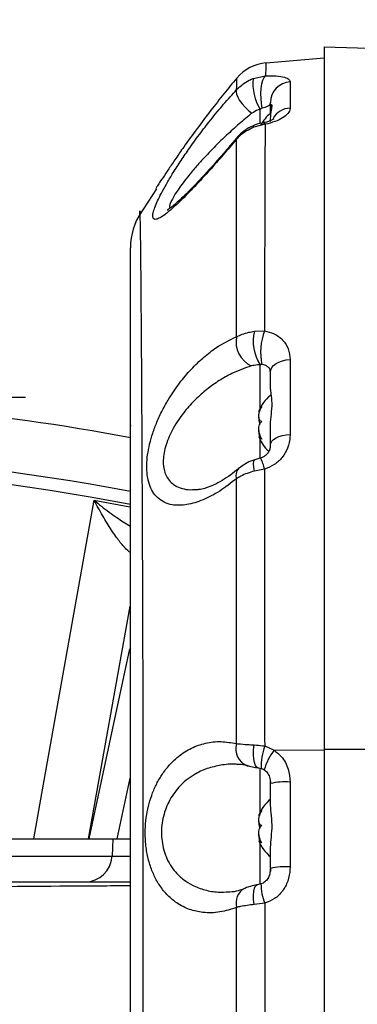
# Model space of a CAD drawing. Extents: x 0 to 16820, y 0 to 11880.
# Tile 30 of 77: x 8427 to 8490, y 6739 to 6922. Entities that reach past the tile are written whole.
import ezdxf

# ---------------------------------------------------------------- set-up
doc = ezdxf.new("R2010")
doc.units = 0
doc.header["$LTSCALE"] = 20
doc.layers.get('0').update_dxf_attribs({"linetype": 'CONTINUOUS'})
doc.styles.add('SLDTEXTSTYLE0', font='TXT', dxfattribs={"width": 0.605})
doc.dimstyles.new('SLDDIMSTYLE0', dxfattribs={"dimtxt": 100, "dimasz": 100, "dimexe": 0, "dimexo": 0.0625, "dimgap": 25, "dimtad": 1, "dimdec": 1, "dimrnd": 1e-09, "dimzin": 12, "dimtxsty": 'SLDTEXTSTYLE0', "dimsah": 1, "dimcen": 0, "dimazin": 3, "dimtfac": 1, "dimtofl": 0, "dimtmove": 0, "dimatfit": 3, "dimtolj": 1, "dimtzin": 12})
doc.dimstyles.new('SLDDIMSTYLE1', dxfattribs={"dimtxt": 100, "dimasz": 100, "dimexe": 0, "dimexo": 0.0625, "dimgap": 25, "dimtad": 1, "dimdec": 4, "dimlfac": 20, "dimzin": 12, "dimtxsty": 'SLDTEXTSTYLE0', "dimsah": 1, "dimcen": 0.09, "dimazin": 3, "dimtfac": 1, "dimtofl": 0, "dimtmove": 0, "dimatfit": 3, "dimtolj": 1, "dimtzin": 12})

# ---------------------------------------------------------------- blocks, each defined once
blk = doc.blocks.new('_D')
at = {"color": 7, "linetype": 'CONTINUOUS'}
for q in [(10380.8, 9036.16), (8366, 6401.82)]:
    blk.add_line((9334.36, 7667.96), q, dxfattribs=at)
blk.add_solid([(9334.36, 7667.96), (9407.03, 7738.27), (9383.2, 7756.5)], dxfattribs=at)
at = {"color": 7, "linetype": 'CONTINUOUS', "insert": (10032.55, 8792.98), "char_height": 100, "attachment_point": 1, "rotation": 52.5905, "style": 'SLDTEXTSTYLE0'}
blk.add_mtext('R1594', dxfattribs=at)
blk = doc.blocks.new('_D_1')
at = {"color": 7, "linetype": 'CONTINUOUS'}
blk.add_line((11867.49, 8642.4), (8366, 6401.82), dxfattribs=at)
blk.add_solid([(11867.49, 8642.4), (11775.17, 8601.13), (11791.34, 8575.86)], dxfattribs=at)
at = {"color": 7, "linetype": 'CONTINUOUS', "insert": (9875.65, 7520.81), "char_height": 100, "attachment_point": 1, "rotation": 32.6149, "style": 'SLDTEXTSTYLE0'}
blk.add_mtext('R4157', dxfattribs=at)
blk = doc.blocks.new('_D_2')
at = {"color": 7, "linetype": 'CONTINUOUS'}
for p, q in [((4232.76, 7130.62), (3693.35, 7225.73)), ((8406, 6401.82), (13110.72, 6401.82))]:
    blk.add_line(p, q, dxfattribs=at)
blk.add_arc((8366, 6401.82), 4714.73, 0, 170, dxfattribs=at)
for points in [[(3722.9, 7220.52), (3756.05, 7316.05), (3726.56, 7321.58)], [(13080.72, 6401.82), (13094.66, 6501.97), (13064.66, 6501.66)]]:
    blk.add_solid(points, dxfattribs=at)
at = {"color": 7, "linetype": 'CONTINUOUS', "insert": (8646.6, 11239.4), "char_height": 100, "attachment_point": 1, "rotation": 355, "style": 'SLDTEXTSTYLE0'}
blk.add_mtext('170°', dxfattribs=at)

msp = doc.modelspace()

# ---------------------------------------------------------------- linework, layer by layer
at = {"color": 7, "linetype": 'CONTINUOUS'}
for p, q in [((8483.996929, 6916.8197809), (8557.8305436, 6914.8863851)), ((8483.996929, 6916.8197809), (8483.996929, 6786.4489554)), ((8473.1887965, 6913.874179), (8483.996929, 6914.8198067)), ((8473.9969311, 6905.6108294), (8473.9969311, 6906.5061508)), ((8474.1346328, 6906.1188398), (8473.9969311, 6905.6108294)), ((8473.9969311, 6904.473692), (8473.9969311, 6905.6108294)), ((8452.8202204, 6890.4575406), (8449.5964659, 6885.5348228)), ((8473.9969311, 6853.5090981), (8473.9969311, 6856.4217685)), ((8303.4969283, 6851.8020211), (8428.4969283, 6851.8020211)), ((8303.4969283, 6851.7920075), (8428.4969283, 6851.7920075)), ((8428.4969283, 6851.8020211), (8428.4969283, 6851.7920075)), ((8448.0469314, 6846.5698062), (8448.1469257, 6846.5698062)), ((8472.1671132, 6844.5413409), (8471.8506498, 6844.5413409)), ((8473.9969311, 6842.922896), (8473.9969311, 6846.0201322)), ((8483.996929, 6786.4489554), (8483.996929, 6416.4698635)), ((8473.9969311, 6780.4668246), (8473.9969311, 6780.0753711)), ((8473.9969311, 6776.5656708), (8473.9969311, 6780.0753711)), ((8394.9969275, 6769.8197959), (8444.7348876, 6769.8197959)), ((8444.7348876, 6769.8197959), (8444.5639489, 6766.5581106)), ((8444.7348876, 6769.8197959), (8447.922097, 6769.8197959)), ((8472.1671132, 6769.5413528), (8471.8506498, 6769.5413528)), ((8473.9969311, 6764.3152474), (8473.9969311, 6767.8249775)), ((8473.9969311, 6764.3152474), (8473.9969311, 6763.7900709))]:
    msp.add_line(p, q, dxfattribs=at)
at = {"color": 8, "linetype": 'CONTINUOUS'}
for p, q in [((8470.8165688, 6910.992056), (8473.1071604, 6911.4746748)), ((8477.6483042, 6910.378307), (8477.6483042, 6905.49013)), ((8472.1016003, 6902.6321469), (8472.1016003, 6905.2447377)), ((8473.0205623, 6902.4646579), (8470.904739, 6901.919335)), ((8471.0144563, 6864.0376626), (8472.9099883, 6864.1219436)), ((8472.1016003, 6849.7633635), (8472.1016003, 6857.8298388)), ((8477.6483042, 6858.7985037), (8477.6483042, 6844.8965846)), ((8472.1016003, 6840.4682277), (8472.1016003, 6843.8762425)), ((8472.897598, 6838.4498952), (8471.0270626, 6838.0793034)), ((8441.2432848, 6832.6566218), (8447.8469281, 6831.4509986)), ((8447.8469281, 6813.0028544), (8440.1257349, 6769.8197959)), ((8440.3473152, 6769.8197959), (8447.8469281, 6805.1027058)), ((8472.935365, 6787.0457171), (8474.6773032, 6786.2552999)), ((8474.6773032, 6786.2552999), (8483.996929, 6786.3113879)), ((8483.996929, 6786.4489554), (8545.5894483, 6786.3380013)), ((8472.1016003, 6774.7633456), (8472.1016003, 6782.9268871)), ((8447.8469281, 6781.0869811), (8445.4520134, 6769.8197959)), ((8477.6483042, 6780.3494333), (8477.6483042, 6764.5893393)), ((8472.1016003, 6761.3613604), (8472.1016003, 6768.8762246)), ((8394.9969275, 6766.5581106), (8444.5639489, 6766.5581106)), ((8444.5639489, 6766.5581106), (8447.9048712, 6766.5581106)), ((8467.7128581, 6702.4508415), (8467.7128581, 6757.0750116)), ((8472.9364527, 6757.860571), (8470.9881855, 6757.6228379)), ((8472.9364527, 6757.860571), (8472.9364527, 6702.0215093))]:
    msp.add_line(p, q, dxfattribs=at)
at = {"color": 8, "linetype": 'CONTINUOUS', "flags": 128}
for points in [[(8467.7517129, 6911.0397993), (8467.7517129, 6911.0397993)], [(8472.4832116, 6905.4432808), (8472.337277, 6906.3122569), (8472.255723, 6907.2530566), (8472.2432582, 6908.2114993), (8472.3005904, 6909.1324507), (8472.4244265, 6909.962803), (8472.6076363, 6910.6548129), (8472.8396622, 6911.1686049), (8473.1071604, 6911.4746748)], [(8467.7294357, 6908.8991581), (8467.6549522, 6908.5276423), (8467.724265, 6908.0550371), (8467.9341925, 6907.5031577), (8468.2750193, 6906.8975149), (8468.7310098, 6906.2660633), (8469.281101, 6905.6379496), (8469.8998867, 6905.0422607), (8470.5587713, 6904.5064746)], [(8473.0205623, 6902.4646579), (8472.7671457, 6902.7039705), (8472.5972204, 6902.7359782)], [(8470.904739, 6901.919335), (8470.7809551, 6902.1367131), (8470.7469208, 6902.1693765)], [(8467.7075757, 6899.7060655), (8467.6328911, 6899.8322485), (8467.636214, 6899.8452125)], [(8473.9969311, 6856.4217685), (8474.0655063, 6856.8616806), (8474.2688997, 6857.2864829), (8474.6001227, 6857.6816319), (8475.0478206, 6858.0335973), (8475.5966453, 6858.3302794), (8476.2277765, 6858.5615455), (8476.9195704, 6858.7194084), (8477.6483042, 6858.7985037)], [(8473.9969311, 6842.922896), (8474.0655063, 6843.2881831), (8474.2688997, 6843.6409532), (8474.6001227, 6843.9691065), (8475.0478206, 6844.2613779), (8475.5966453, 6844.5077537), (8476.2277765, 6844.6997999), (8476.9195704, 6844.8309003), (8477.6483042, 6844.8965846)], [(8471.0270626, 6838.0793034), (8470.9061397, 6838.8374744), (8470.8644463, 6839.4570647), (8470.9043292, 6839.9032055), (8471.0235311, 6840.150684), (8471.0939018, 6840.1910661)], [(8430.0116165, 6769.8197959), (8431.3295497, 6777.1935461), (8441.2432848, 6832.6566218)], [(8471.7375798, 6782.984048), (8471.480125, 6783.1037937), (8471.2282134, 6783.4330796), (8471.0343121, 6783.9503883), (8470.908807, 6784.6280335), (8470.8584188, 6785.4296564), (8470.8858443, 6786.3123713), (8470.9896235, 6787.2288524)], [(8470.9881855, 6757.6228379), (8470.8867757, 6758.5155068), (8470.8611382, 6759.3468426), (8470.9126366, 6760.0726782), (8471.038544, 6760.6543003), (8471.2321473, 6761.0608338), (8471.4831499, 6761.2706421), (8471.5607999, 6761.2921296)]]:
    msp.add_lwpolyline(points, dxfattribs=at)
at = {"color": 7, "linetype": 'CONTINUOUS'}
for centre, radius, start, end in [((8365.9969283, 6401.8197952), 4157, 190, 170), ((8365.9969283, 6401.8197952), 1594, 190, 170), ((8473.8860424, 6905.9046486), 8, 95, 140.066594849), ((8478.3959101, 6899.0286281), 7, 128.934088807, 151.532053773), ((8459.9969283, 6879.544949), 12, 146.394766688, 179.994314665), ((8365.9969283, 6401.8197952), 450, 79.499362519, 89.363367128), ((8478.3959101, 6846.7004061), 7, 128.934088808, 159.246019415), ((8478.3959101, 6846.9391843), 7, 200.796151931, 227.828078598), ((8478.3959101, 6771.7004061), 7, 128.934088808, 159.246019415), ((8478.3959101, 6771.9391843), 7, 200.79615193, 231.065911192), ((8439.5708044, 6766.8197952), 5, 270, 357)]:
    msp.add_arc(centre, radius, start, end, dxfattribs=at)
at = {"color": 8, "linetype": 'CONTINUOUS'}
for centre, radius, start, end in [((8479.4855742, 6909.9130237), 8.7359009, 172.904877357, 212.301837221), ((8477.9295076, 6906.4554698), 3.9329031, 94.100159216, 179.261642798), ((8477.9216602, 6901.4931023), 4.0063642, 93.912355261, 149.056284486), ((8472.6118014, 6862.1100764), 5.0049012, 169.597819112, 244.271780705), ((8478.6906595, 6862.1828515), 7.8971147, 166.415922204, 213.450446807), ((8483.6528379, 6860.1233389), 11.4628817, 159.584189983, 191.434961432), ((8365.9969283, 6401.8197952), 440.1569948, 79.260358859, 110.840098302), ((8365.9969283, 6401.8197952), 437.8112773, 79.20356774, 110.840951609), ((8464.0783432, 6836.537346), 9.0242506, 12.235737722, 26.138425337), ((8469.3987654, 6837.2952282), 1.8166609, 137.11349935, 200.025282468), ((8470.919223, 6786.507018), 3.3504878, 163.187375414, 248.565813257), ((8484.3657464, 6783.1418495), 12.0786506, 161.143202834, 181.271569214), ((8483.1993156, 6779.6761621), 10.766139, 142.331251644, 164.088784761), ((8476.7925798, 6767.2894446), 13.0879933, 86.251190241, 102.33364424), ((8476.7928325, 6751.527375), 13.0899482, 86.25285919, 102.332905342), ((8470.7136843, 6757.8912135), 3.1098462, 119.006786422, 195.215921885), ((8482.1721832, 6761.4894761), 9.9230877, 180.227806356, 201.450866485)]:
    msp.add_arc(centre, radius, start, end, dxfattribs=at)
for points, knots in [([(8473.1887965, 6913.874179), (8473.1752964, 6913.7735634), (8473.1481774, 6913.5714456), (8473.1208727, 6912.1756397), (8473.1071604, 6911.4746748)], [0, 0, 0, 0, 0.4978063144, 1, 1, 1, 1]), ([(8467.7294357, 6908.8991581), (8467.7331339, 6909.5282789), (8467.7405608, 6910.7917318), (8467.7479853, 6910.9568831), (8467.7517129, 6911.0397993)], [0, 0, 0, 0, 0.4979377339, 1, 1, 1, 1]), ([(8467.7294357, 6908.8991581), (8468.4551506, 6909.5624337), (8469.384357, 6910.4116928), (8470.559269, 6910.8877926), (8470.8165688, 6910.992056)], [0, 0, 0, 0, 0.7810050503, 1, 1, 1, 1]), ([(8473.1071604, 6911.4746748), (8473.6117657, 6911.4790736), (8474.8571893, 6911.4899303), (8476.3865447, 6911.3097336), (8477.4649485, 6910.9354073), (8477.5864816, 6910.5661463), (8477.6483042, 6910.378307)], [0, 0, 0, 0, 0.1826791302, 0.4508729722, 0.7206647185, 1, 1, 1, 1]), ([(8467.7075757, 6899.7060655), (8466.8840182, 6898.7277427), (8465.2369582, 6896.7711622), (8462.6127677, 6893.8015038), (8459.9170432, 6890.8792185), (8457.5642493, 6888.4958287), (8455.7391647, 6886.803853), (8454.4528322, 6885.7414463), (8453.4556322, 6885.0726136), (8452.7311332, 6884.7614273), (8452.2680664, 6884.8258771), (8452.0882948, 6885.2519048), (8452.1818495, 6886.0060208), (8452.49157, 6886.9957523), (8453.0112612, 6888.222973), (8453.729775, 6889.6792904), (8454.6483085, 6891.3506133), (8455.8114171, 6893.3043532), (8457.1900076, 6895.4620273), (8458.8741243, 6897.936948), (8460.7867943, 6900.5749845), (8462.9795051, 6903.4077543), (8465.3117862, 6906.2349217), (8466.9235281, 6908.0110524), (8467.7294357, 6908.8991581)], [0, 0, 0, 0, 0.057463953, 0.1149240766, 0.1835687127, 0.25211563, 0.2970127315, 0.3418645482, 0.3792519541, 0.4166137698, 0.4541494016, 0.4916713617, 0.5249844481, 0.558303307, 0.5912429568, 0.6241986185, 0.6605625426, 0.696945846, 0.7396942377, 0.7824683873, 0.8339938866, 0.8855436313, 0.9427692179, 1, 1, 1, 1]), ([(8473.9969311, 6906.5061508), (8473.9815239, 6906.3764998), (8473.9537298, 6906.1426132), (8473.6114509, 6905.830731), (8473.1014593, 6905.6029542), (8472.653484, 6905.4872566), (8472.4832116, 6905.4432808)], [0, 0, 0, 0, 0.3433007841, 0.6193043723, 0.8553001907, 1, 1, 1, 1]), ([(8472.1016003, 6905.2447377), (8471.9735416, 6905.2091498), (8471.410687, 6905.0527309), (8470.9300531, 6904.7445439), (8470.5587713, 6904.5064746)], [0, 0, 0, 0, 0.2275164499, 1, 1, 1, 1]), ([(8472.4832116, 6905.4432808), (8472.3835479, 6905.4081285), (8472.2461909, 6905.3596813), (8472.1327348, 6905.2694884), (8472.1016003, 6905.2447377)], [0, 0, 0, 0, 0.725580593, 1, 1, 1, 1]), ([(8477.6483042, 6905.49013), (8477.6471002, 6905.4509408), (8477.6371362, 6905.1266195), (8477.361935, 6904.504428), (8476.3712294, 6903.6655385), (8474.9168369, 6902.9333613), (8473.6511636, 6902.620524), (8473.0205623, 6902.4646579)], [0, 0, 0, 0, 0.0368737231, 0.305158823, 0.5472534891, 0.774426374, 1, 1, 1, 1]), ([(8470.5587713, 6904.5064746), (8469.7758154, 6903.8673462), (8468.1973467, 6902.5788392), (8465.9273684, 6900.5247742), (8463.7759541, 6898.4421746), (8461.9120781, 6896.5062254), (8460.2520819, 6894.6640576), (8458.514985, 6892.6040473), (8456.8018378, 6890.3455799), (8455.5682844, 6888.2974704), (8455.1041343, 6887.1176314), (8455.3667012, 6886.9827833), (8455.4330571, 6886.9487046)], [0, 0, 0, 0, 0.1120013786, 0.2257990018, 0.3258548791, 0.4275111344, 0.508711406, 0.5912728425, 0.7260576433, 0.8441455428, 0.9606125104, 1, 1, 1, 1]), ([(8470.904739, 6901.919335), (8470.0072417, 6901.4732218), (8468.8176899, 6900.8819392), (8467.9264015, 6899.9378539), (8467.7075757, 6899.7060655)], [0, 0, 0, 0, 0.7544836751, 1, 1, 1, 1]), ([(8473.0205623, 6902.4646579), (8473.0133299, 6901.2220341), (8472.9988654, 6898.7368234), (8472.9775429, 6894.3218449), (8472.9595784, 6889.4081832), (8472.9458248, 6884.37549), (8472.93282, 6879.4070095), (8472.9229883, 6874.5949847), (8472.9161311, 6869.5227444), (8472.9120359, 6865.9222222), (8472.9099883, 6864.1219436)], [0, 0, 0, 0, 0.1390646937, 0.2781252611, 0.4196285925, 0.5611328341, 0.6702677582, 0.7794004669, 0.8896991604, 1, 1, 1, 1]), ([(8467.6891578, 6863.0137442), (8467.6887587, 6866.3640068), (8467.6879563, 6873.0987389), (8467.6930791, 6880.9147108), (8467.6949012, 6887.0516153), (8467.6977022, 6891.7537252), (8467.703268, 6896.0404781), (8467.7061398, 6898.484203), (8467.7075757, 6899.7060655)], [0, 0, 0, 0, 0.2178198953, 0.4378637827, 0.5772187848, 0.7165764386, 0.858288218, 1, 1, 1, 1]), ([(8449.7205256, 6886.3413928), (8449.7210341, 6886.3385147), (8449.7243327, 6886.3198451), (8449.7392388, 6885.8080331), (8449.769823, 6884.6063243), (8449.8070307, 6882.6033474), (8449.8412805, 6879.9878892), (8449.8771156, 6876.6517782), (8449.9136471, 6872.6132023), (8449.9512138, 6867.8805812), (8449.9897208, 6862.5025412), (8450.0285514, 6856.524833), (8450.0673153, 6849.9815754), (8450.1054581, 6842.8938167), (8450.1423262, 6835.3186696), (8450.1774023, 6827.3268759), (8450.2096543, 6819.0170338), (8450.2397736, 6810.3804114), (8450.2669193, 6801.4939107), (8450.2886386, 6792.4437293), (8450.3039154, 6783.3146966), (8450.3125081, 6761.4894697), (8450.3001787, 6693.5614274), (8450.3076296, 6598.5992721), (8450.3090428, 6513.2824129), (8450.3060349, 6471.1235612), (8450.3030553, 6453.0646091), (8450.3030798, 6434.9943102), (8450.3086353, 6416.9024508), (8450.3244052, 6399.5955502), (8450.3453813, 6383.0929097), (8450.3640745, 6367.5159873), (8450.383005, 6352.1785501), (8450.4015783, 6337.2087962), (8450.4195956, 6322.7100302), (8450.4367939, 6308.7561393), (8450.4531035, 6295.4554494), (8450.4683493, 6282.9165267), (8450.4824971, 6271.2411509), (8450.4955962, 6260.4760239), (8450.5074355, 6250.7049636), (8450.5179188, 6242.0148242), (8450.5268698, 6234.4906748), (8450.5343837, 6228.1441687), (8450.5404157, 6223.0206214), (8450.5446383, 6219.4538337), (8450.5473761, 6217.2036507), (8450.5490339, 6215.7921836), (8450.5491389, 6215.6772525), (8450.549194, 6215.6168519)], [0, 0, 0, 0, 0.00247169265, 0.01603312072, 0.02958798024, 0.04042775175, 0.05130651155, 0.06218502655, 0.07302469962, 0.0838446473, 0.09470279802, 0.10556108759, 0.11638088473, 0.12724629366, 0.13815093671, 0.14905549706, 0.15992091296, 0.17070113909, 0.18151522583, 0.19237564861, 0.20325285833, 0.21408620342, 0.26992211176, 0.44443552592, 0.55141168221, 0.57282048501, 0.59424358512, 0.61565788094, 0.63704955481, 0.65843198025, 0.67695324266, 0.69554077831, 0.71412818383, 0.73264935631, 0.75116919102, 0.76975520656, 0.78834144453, 0.80686126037, 0.82539735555, 0.84399963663, 0.86260210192, 0.88113818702, 0.89967684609, 0.91828181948, 0.93688695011, 0.95542566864, 0.96976890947, 0.98411243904, 1, 1, 1, 1]), ([(8467.6919369, 6836.6731404), (8466.6523634, 6835.8637632), (8464.5733379, 6834.2451033), (8461.4547117, 6832.629416), (8458.4575768, 6831.7132646), (8456.0466886, 6831.6637032), (8454.2466654, 6832.2266548), (8453.0330489, 6833.048698), (8452.1101465, 6834.1887826), (8451.4606875, 6835.5669408), (8451.0785299, 6837.2553911), (8450.9783804, 6839.1283773), (8451.1470176, 6841.1036056), (8451.5270596, 6843.0991732), (8452.1161512, 6845.1391715), (8452.9133978, 6847.2586947), (8453.9185655, 6849.4059254), (8455.304752, 6851.8735267), (8457.0838788, 6854.4655791), (8459.2663031, 6857.046585), (8461.581679, 6859.2537085), (8464.405388, 6861.4443795), (8466.4514145, 6862.4222074), (8467.6891578, 6863.0137442)], [0, 0, 0, 0, 0.0694387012, 0.1388692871, 0.2084728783, 0.2779547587, 0.3201923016, 0.3623889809, 0.3976183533, 0.4328207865, 0.4682128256, 0.5035924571, 0.535157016, 0.5667320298, 0.5985524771, 0.6303918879, 0.666317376, 0.7022662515, 0.7555403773, 0.8088729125, 0.8629795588, 0.9171095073, 1, 1, 1, 1]), ([(8467.6891578, 6863.0137442), (8468.405195, 6863.3318743), (8469.40346, 6863.7753963), (8470.6593836, 6863.9798576), (8471.0144563, 6864.0376626)], [0, 0, 0, 0, 0.7172815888, 1, 1, 1, 1]), ([(8472.9099883, 6864.1219436), (8473.4845676, 6863.983736), (8474.8090528, 6863.6651483), (8476.3863896, 6862.4697949), (8477.4649817, 6860.772464), (8477.5864927, 6859.4640707), (8477.6483042, 6858.7985037)], [0, 0, 0, 0, 0.2009169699, 0.4631414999, 0.7269053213, 1, 1, 1, 1]), ([(8470.4391597, 6857.6013444), (8469.2250371, 6857.1818486), (8467.2278495, 6856.4917932), (8464.4632881, 6854.9125366), (8462.2120175, 6853.318315), (8460.0663675, 6851.4261311), (8457.8979841, 6849.0560766), (8455.9340766, 6846.2080081), (8454.499902, 6843.0042399), (8453.9513943, 6840.1274714), (8454.1840096, 6838.3426592), (8454.631688, 6837.1689894), (8455.1462385, 6836.3407518), (8456.0530234, 6835.5077916), (8457.2481196, 6834.924707), (8458.6807482, 6834.5682425), (8459.7720472, 6834.6442921), (8460.3193862, 6834.6824346)], [0, 0, 0, 0, 0.1149447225, 0.1890799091, 0.2643157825, 0.3354785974, 0.4082445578, 0.5017540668, 0.5816374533, 0.6585525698, 0.7261716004, 0.7446851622, 0.7881493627, 0.8330908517, 0.8876294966, 0.9436407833, 1, 1, 1, 1]), ([(8472.1016003, 6857.8298388), (8471.9250532, 6857.8209995), (8471.3219, 6857.7908009), (8470.8048591, 6857.679832), (8470.4391597, 6857.6013444)], [0, 0, 0, 0, 0.2927068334, 1, 1, 1, 1]), ([(8472.41749, 6857.8507601), (8472.3201445, 6857.8517648), (8472.2087958, 6857.8529141), (8472.1135753, 6857.8324166), (8472.1016003, 6857.8298388)], [0, 0, 0, 0, 0.8742394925, 1, 1, 1, 1]), ([(8473.9969311, 6856.4217685), (8473.9815721, 6856.615661), (8473.9538695, 6856.9653776), (8473.6111612, 6857.4284423), (8473.0885644, 6857.7463899), (8472.6116293, 6857.8205662), (8472.41749, 6857.8507601)], [0, 0, 0, 0, 0.3375019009, 0.6087397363, 0.8407351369, 1, 1, 1, 1]), ([(8477.6483042, 6844.8965846), (8477.645477, 6844.7475231), (8477.6294353, 6843.9017405), (8477.3090935, 6842.4027863), (8476.2836806, 6840.6166731), (8474.802312, 6839.191684), (8473.5310284, 6838.696584), (8472.897598, 6838.4498952)], [0, 0, 0, 0, 0.0561411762, 0.318547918, 0.5557400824, 0.7786428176, 1, 1, 1, 1]), ([(8471.0270626, 6838.0793034), (8470.1365162, 6837.8074087), (8468.8961271, 6837.4287028), (8467.9568524, 6836.8393601), (8467.6919369, 6836.6731404)], [0, 0, 0, 0, 0.7179573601, 1, 1, 1, 1]), ([(8472.897598, 6838.4498952), (8472.8976912, 6835.9502977), (8472.8978777, 6830.9511199), (8472.901414, 6823.1531866), (8472.9052046, 6815.158217), (8472.9113477, 6806.4570014), (8472.9211489, 6797.0844974), (8472.9306178, 6790.397998), (8472.935365, 6787.0457171)], [0, 0, 0, 0, 0.1550140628, 0.3100270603, 0.4673855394, 0.6247448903, 0.8118656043, 1, 1, 1, 1]), ([(8467.7119492, 6787.4761222), (8467.7102959, 6790.6427386), (8467.706981, 6796.9921839), (8467.7020121, 6805.8849764), (8467.6991099, 6814.1515667), (8467.6969709, 6821.8030897), (8467.6935465, 6829.3448606), (8467.6924734, 6834.2303823), (8467.6919369, 6836.6731404)], [0, 0, 0, 0, 0.1858273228, 0.3726060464, 0.5283188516, 0.6840322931, 0.8420163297, 1, 1, 1, 1]), ([(8447.8107555, 6823.0321704), (8447.4050635, 6823.4111827), (8446.5924249, 6824.1703793), (8445.1837438, 6826.0390708), (8443.6512159, 6828.3624637), (8442.299814, 6830.6910689), (8441.501969, 6832.1675762), (8441.2467269, 6832.6501144), (8441.2432848, 6832.6566218)], [0, 0, 0, 0, 0.1958710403, 0.3923477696, 0.637997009, 0.8838512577, 0.998433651, 1, 1, 1, 1]), ([(8441.2432848, 6832.6566218), (8441.2493097, 6832.6516442), (8441.6977975, 6832.2811259), (8443.0994284, 6831.1542364), (8445.3138509, 6829.4911957), (8447.0524657, 6828.4181959), (8447.8469281, 6827.9278873)], [0, 0, 0, 0, 0.0027400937, 0.2039670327, 0.6362517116, 1, 1, 1, 1]), ([(8467.7128581, 6757.0750116), (8466.6791317, 6756.739233), (8464.5824551, 6756.0581834), (8461.6346807, 6756.0154922), (8458.9404224, 6756.6033044), (8456.751477, 6757.6948057), (8454.8987087, 6759.2189159), (8453.4990415, 6760.9217077), (8452.3847934, 6762.8764669), (8451.567485, 6764.9542835), (8450.9952944, 6767.2923411), (8450.7264582, 6769.6807859), (8450.7354286, 6772.0577643), (8450.9788242, 6774.2685573), (8451.440024, 6776.3932488), (8452.0990985, 6778.400825), (8452.9631639, 6780.2969408), (8454.0603409, 6782.1034595), (8455.3809336, 6783.7431743), (8457.1369639, 6785.3600307), (8459.3252401, 6786.7462819), (8461.9803933, 6787.66573), (8464.8113834, 6787.9988328), (8466.7372119, 6787.6517795), (8467.7119492, 6787.4761222)], [0, 0, 0, 0, 0.0670536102, 0.1360028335, 0.1922478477, 0.2499387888, 0.2939013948, 0.338981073, 0.3750213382, 0.4120419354, 0.4479375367, 0.4852051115, 0.5169051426, 0.549632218, 0.5804301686, 0.6120242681, 0.6454068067, 0.6795233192, 0.7184124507, 0.7580711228, 0.8156701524, 0.8748509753, 0.9366571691, 1, 1, 1, 1]), ([(8467.7119492, 6787.4761222), (8467.8205487, 6787.4670626), (8468.4219708, 6787.4168908), (8469.4971161, 6787.3261117), (8470.5770523, 6787.2557376), (8470.9896235, 6787.2288524)], [0, 0, 0, 0, 0.1198551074, 0.6637556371, 1, 1, 1, 1]), ([(8470.9896235, 6787.2288524), (8471.5195043, 6787.1897266), (8472.160963, 6787.142362), (8472.8206213, 6787.060037), (8472.935365, 6787.0457171)], [0, 0, 0, 0, 0.8260558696, 1, 1, 1, 1]), ([(8474.6773032, 6786.2552999), (8475.1437898, 6785.8885996), (8476.3124531, 6784.9699254), (8477.4404751, 6782.8582416), (8477.5813898, 6781.1571904), (8477.6483042, 6780.3494333)], [0, 0, 0, 0, 0.25864139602, 0.64796023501, 1, 1, 1, 1]), ([(8468.130195, 6783.5871278), (8467.9129304, 6783.6112516), (8466.7919714, 6783.7357166), (8464.815322, 6783.5242777), (8462.2375925, 6782.9192707), (8459.5594098, 6781.684426), (8457.0461291, 6779.688561), (8455.0481546, 6776.8502592), (8454.0757657, 6774.1443818), (8453.7501134, 6771.9017724), (8453.7372338, 6770.1898492), (8453.9622931, 6768.5043749), (8454.2996542, 6767.310359), (8454.7616612, 6766.1082635), (8455.3698627, 6764.9168678), (8456.4592098, 6763.4512583), (8457.8441435, 6762.1676029), (8459.6543046, 6761.0388068), (8461.8178823, 6760.2516127), (8464.0833902, 6759.8426342), (8465.589098, 6759.9389121), (8466.2376283, 6759.9803804)], [0, 0, 0, 0, 0.0175963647, 0.0907870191, 0.1607803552, 0.2322709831, 0.3247428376, 0.4017987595, 0.4709487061, 0.5054972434, 0.5413996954, 0.5760833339, 0.6120621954, 0.6220117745, 0.6627695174, 0.7048322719, 0.7564033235, 0.8093576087, 0.8774880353, 0.9472323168, 1, 1, 1, 1]), ([(8477.6483042, 6764.5893393), (8477.6464952, 6764.4598099), (8477.6340915, 6763.5716605), (8477.3392414, 6761.9791218), (8476.327483, 6760.0729835), (8474.8402581, 6758.5845732), (8473.5713737, 6758.1020264), (8472.9364527, 6757.860571)], [0, 0, 0, 0, 0.0442032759, 0.3030903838, 0.5416386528, 0.7706463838, 1, 1, 1, 1]), ([(8470.9881855, 6757.6228379), (8470.0931952, 6757.503743), (8468.876969, 6757.3419019), (8467.9560863, 6757.1307754), (8467.7128581, 6757.0750116)], [0, 0, 0, 0, 0.7358749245, 1, 1, 1, 1])]:
    msp.add_open_spline(points, degree=3, knots=knots, dxfattribs=at)
at = {"color": 7, "linetype": 'CONTINUOUS'}
for points, knots in [([(8467.7517129, 6911.0397993), (8466.9521872, 6910.0741982), (8465.3363659, 6908.1227427), (8462.8398099, 6904.9547238), (8460.3017606, 6901.6018065), (8458.1173854, 6898.579526), (8456.3785022, 6896.087192), (8455.0742142, 6894.1668303), (8453.9912421, 6892.5347078), (8453.2309389, 6891.3664328), (8452.813343, 6890.7176507), (8452.6567926, 6890.4730307), (8452.696897, 6890.5356258), (8452.6980979, 6890.5375002)], [0, 0, 0, 0, 0.1126879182, 0.2277394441, 0.3560478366, 0.4889439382, 0.5769101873, 0.6671756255, 0.7546047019, 0.8454838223, 0.9201453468, 0.9976087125, 1, 1, 1, 1]), ([(8473.9969311, 6902.9776154), (8474.0013409, 6903.1607763), (8474.0210881, 6903.9809897), (8474.2473458, 6905.1579526), (8474.3523255, 6906.0542046), (8474.2306445, 6906.0694123), (8474.1814001, 6906.0755669)], [0, 0, 0, 0, 0.09648618, 0.4320751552, 0.7701598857, 1, 1, 1, 1]), ([(8474.6104939, 6903.4471212), (8474.6160941, 6903.4525852), (8474.6466226, 6903.4823708), (8474.502412, 6903.3687085), (8474.1079496, 6903.1718649), (8473.4557519, 6902.9410028), (8472.9179846, 6902.785203), (8472.6032984, 6902.7374477), (8472.6006849, 6902.7370511)], [0, 0, 0, 0, 0.0497566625, 0.2712400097, 0.5090502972, 0.7472318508, 0.9979007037, 1, 1, 1, 1]), ([(8470.7546471, 6902.1506606), (8470.6155055, 6902.0970907), (8469.9999843, 6901.8601132), (8469.0116724, 6901.1907385), (8468.104883, 6900.4494543), (8467.7259874, 6899.9246155), (8467.6555185, 6899.8270033)], [0, 0, 0, 0, 0.1140435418, 0.5044950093, 0.9078435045, 1, 1, 1, 1]), ([(8472.6012139, 6902.7177988), (8472.5184887, 6902.707635), (8471.8918722, 6902.6306477), (8471.2663175, 6902.4058969), (8470.7536443, 6902.1718027), (8470.7467644, 6902.1686612)], [0, 0, 0, 0, 0.1304783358, 0.9883311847, 1, 1, 1, 1]), ([(8467.6413996, 6899.8409806), (8467.1212148, 6899.2179854), (8466.0038428, 6897.8797737), (8464.2811282, 6895.896359), (8462.5099971, 6893.9136665), (8460.8944373, 6892.166212), (8459.4144481, 6890.6141456), (8458.1078266, 6889.3068004), (8456.9593339, 6888.2255245), (8456.0469307, 6887.4271119), (8455.3815488, 6886.9011361), (8454.9891456, 6886.6216109), (8454.7961479, 6886.5180429), (8454.83369, 6886.5347282), (8454.8394395, 6886.5372835)], [0, 0, 0, 0, 0.0990747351, 0.2128153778, 0.3266929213, 0.4394860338, 0.5317681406, 0.63029875, 0.7268398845, 0.8083965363, 0.8804603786, 0.9411929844, 0.9909937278, 1, 1, 1, 1]), ([(8449.7131197, 6885.7290743), (8449.7131197, 6885.7290743), (8449.7131197, 6885.7290739), (8449.7119504, 6885.8583835), (8449.7104991, 6886.1873983), (8449.7113486, 6886.4725432), (8449.7176799, 6886.3820609), (8449.7205256, 6886.3413928)], [0, 0, 0, 0, 0.0000054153, 0.2616235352, 0.5238343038, 0.7859831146, 1, 1, 1, 1]), ([(8447.9969306, 6223.0139969), (8447.9969306, 6223.0711249), (8447.9969306, 6223.1797191), (8447.9969306, 6224.5317055), (8447.9969306, 6226.677738), (8447.9969306, 6230.0446297), (8447.9969306, 6234.8878047), (8447.9969306, 6240.9890603), (8447.9969306, 6248.2421218), (8447.9969306, 6256.5312322), (8447.9969306, 6265.8168835), (8447.9969306, 6276.1860498), (8447.9969306, 6287.4441639), (8447.9969306, 6299.4294493), (8447.9969306, 6312.0976908), (8447.9969306, 6325.5625421), (8447.9969306, 6339.5517191), (8447.9969306, 6353.8857789), (8447.9969306, 6368.522806), (8447.9969306, 6383.5761439), (8447.9969306, 6398.7297739), (8447.9969306, 6413.766563), (8447.9969306, 6433.5266297), (8447.9969306, 6468.1636404), (8447.9969306, 6537.4149233), (8447.9969306, 6626.8300034), (8447.9969306, 6706.7857236), (8447.9969306, 6752.3342737), (8447.9969306, 6771.0703319), (8447.9969306, 6782.4969439), (8447.9969306, 6791.7924638), (8447.9969306, 6800.4399086), (8447.9969306, 6808.6328149), (8447.9969306, 6816.429726), (8447.9969306, 6824.1060205), (8447.9969306, 6831.5945713), (8447.9969306, 6838.7486787), (8447.9969306, 6845.4445542), (8447.9969306, 6851.638406), (8447.9969306, 6857.29283), (8447.9969306, 6862.4153144), (8447.9969306, 6866.9128542), (8447.9969306, 6870.7597689), (8447.9969306, 6873.9383221), (8447.9969306, 6876.4489379), (8447.9969306, 6878.0791961), (8447.9969306, 6879.0288166), (8447.9969306, 6879.5125738), (8447.9969306, 6879.551853), (8447.9969306, 6879.5471382), (8447.9969306, 6879.5449434)], [0, 0, 0, 0, 0.0156631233, 0.0297738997, 0.0439446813, 0.0619320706, 0.0800441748, 0.098550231, 0.1171926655, 0.1351817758, 0.153295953, 0.1718042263, 0.1904486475, 0.2084304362, 0.2265368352, 0.2450366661, 0.2636722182, 0.2816635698, 0.2997797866, 0.3182904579, 0.3369376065, 0.3549210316, 0.3729561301, 0.4090265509, 0.4811673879, 0.6254490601, 0.7349967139, 0.7726681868, 0.7915038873, 0.8033060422, 0.8143209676, 0.8254100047, 0.8352901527, 0.8452331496, 0.8555965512, 0.8660327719, 0.8765457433, 0.8871349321, 0.8974986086, 0.9079352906, 0.9184493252, 0.9290394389, 0.9393957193, 0.9498250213, 0.9603310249, 0.9709133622, 0.9783777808, 0.9858695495, 0.9934220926, 1, 1, 1, 1]), ([(8473.9969311, 6846.0201322), (8474.0089357, 6846.3970724), (8474.0420874, 6847.4380213), (8474.2688952, 6849.2518652), (8474.3531644, 6851.2069564), (8474.1071716, 6852.737119), (8474.0322334, 6853.2618874), (8473.9969311, 6853.5090981)], [0, 0, 0, 0, 0.1167720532, 0.3224748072, 0.5663671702, 0.7957219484, 1, 1, 1, 1]), ([(8472.4042503, 6847.2585975), (8472.2563515, 6847.3268249), (8472.0000817, 6847.4450452), (8471.830633, 6847.9170822), (8471.8246548, 6848.4743359), (8471.9676493, 6849.1135657), (8472.1812226, 6849.6472237), (8472.3495648, 6849.9484981), (8472.4042503, 6850.0463663)], [0, 0, 0, 0, 0.2355580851, 0.408160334, 0.5811348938, 0.7450743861, 0.9171880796, 1, 1, 1, 1]), ([(8472.4042503, 6850.0463663), (8472.257324, 6849.8390563), (8472.0027627, 6849.4798754), (8471.8247804, 6849.1544737), (8471.8420992, 6849.1185595), (8471.8506498, 6849.100828)], [0, 0, 0, 0, 0.4086674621, 0.7080483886, 1, 1, 1, 1]), ([(8471.8543975, 6848.0009435), (8471.8449131, 6847.8026761), (8471.8253598, 6847.3939194), (8471.9311408, 6846.9557822), (8472.0600614, 6846.7823333), (8472.1016003, 6846.7264472)], [0, 0, 0, 0, 0.3896631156, 0.8033462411, 1, 1, 1, 1]), ([(8472.4042503, 6844.0320192), (8472.2563543, 6844.3088063), (8472.0001069, 6844.7883727), (8471.8306194, 6845.5756269), (8471.8246495, 6846.2281402), (8471.9676458, 6846.7674056), (8472.1812351, 6847.0906639), (8472.3495655, 6847.217419), (8472.4042503, 6847.2585975)], [0, 0, 0, 0, 0.2355717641, 0.4081559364, 0.5811571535, 0.74508455, 0.917186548, 1, 1, 1, 1]), ([(8471.8543975, 6845.6386326), (8471.8426014, 6845.4787063), (8471.8184183, 6845.1508431), (8471.9267469, 6844.7477908), (8471.9822345, 6844.5413409)], [0, 0, 0, 0, 0.4877837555, 1, 1, 1, 1]), ([(8471.8506498, 6844.5387481), (8471.8505931, 6844.5396147), (8471.8485431, 6844.5709063), (8471.9790583, 6844.4587959), (8472.1800403, 6844.2647813), (8472.3492562, 6844.089111), (8472.4042503, 6844.0320192)], [0, 0, 0, 0, 0.0110224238, 0.3980121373, 0.8043576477, 1, 1, 1, 1]), ([(8473.9830954, 6842.9219423), (8473.9753209, 6842.7105466), (8473.9593204, 6842.2754765), (8473.7148097, 6841.6742889), (8473.2976514, 6841.132852), (8472.7771889, 6840.7260525), (8472.358373, 6840.5769444), (8472.174303, 6840.5114113)], [0, 0, 0, 0, 0.2410641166, 0.4961299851, 0.6986967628, 0.8675769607, 1, 1, 1, 1]), ([(8471.0962785, 6840.1778935), (8470.9728041, 6840.1415919), (8470.3551655, 6839.9600055), (8469.2954089, 6839.4487764), (8468.4855524, 6838.8437143), (8468.073958, 6838.5362028)], [0, 0, 0, 0, 0.1094296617, 0.5473841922, 1, 1, 1, 1]), ([(8472.180122, 6840.5096827), (8472.0800069, 6840.4831579), (8471.7146083, 6840.3863477), (8471.3563188, 6840.2705138), (8471.0961966, 6840.186417)], [0, 0, 0, 0, 0.2739884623, 1, 1, 1, 1]), ([(8468.0749191, 6838.523954), (8467.5882983, 6838.1264595), (8466.5514652, 6837.2795261), (8465.0008846, 6836.2759908), (8463.4667587, 6835.4654773), (8462.1356127, 6834.9511091), (8461.0417493, 6834.6648943), (8460.5449612, 6834.6299785), (8460.3160409, 6834.6138893)], [0, 0, 0, 0, 0.1642193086, 0.3498987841, 0.5341530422, 0.7153211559, 0.868819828, 1, 1, 1, 1]), ([(8468.1346131, 6783.6796938), (8468.6388861, 6783.654554), (8469.1594538, 6783.6286018), (8469.6909936, 6783.4454293), (8469.7076319, 6783.4396957)], [0, 0, 0, 0, 0.9686980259, 1, 1, 1, 1]), ([(8469.733165, 6783.3826838), (8469.8642237, 6783.3496279), (8470.2870237, 6783.2429883), (8470.991985, 6783.0923487), (8471.5707478, 6783.0156942), (8471.7493815, 6782.992035)], [0, 0, 0, 0, 0.2369765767, 0.7644946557, 1, 1, 1, 1]), ([(8471.7401056, 6782.9823194), (8471.7563841, 6782.9803222), (8471.919821, 6782.9602703), (8472.1173533, 6782.9133156), (8472.2952111, 6782.8710376)], [0, 0, 0, 0, 0.0996012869, 1, 1, 1, 1]), ([(8472.286099, 6782.8420697), (8472.3830103, 6782.8254902), (8472.625498, 6782.7840055), (8472.8272331, 6782.6415683), (8472.9483439, 6782.5560568)], [0, 0, 0, 0, 0.39965455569, 1, 1, 1, 1]), ([(8472.8305502, 6782.5968264), (8472.9242154, 6782.5448905), (8473.2759023, 6782.3498858), (8473.6881177, 6781.6997484), (8473.979328, 6780.8750091), (8473.965645, 6780.3032117), (8473.96017, 6780.0744174)], [0, 0, 0, 0, 0.1130092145, 0.4243181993, 0.7696514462, 1, 1, 1, 1]), ([(8472.4042503, 6772.2586094), (8472.2563509, 6772.3268212), (8472.0000765, 6772.4450159), (8471.8306344, 6772.9170983), (8471.8246562, 6773.4743448), (8471.9676408, 6774.1135729), (8472.1812395, 6774.647217), (8472.3495657, 6774.9484996), (8472.4042503, 6775.0463782)], [0, 0, 0, 0, 0.2355555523, 0.4081617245, 0.5811359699, 0.7450751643, 0.917181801, 1, 1, 1, 1]), ([(8472.4042503, 6775.0463782), (8472.2573206, 6774.839045), (8472.0027388, 6774.4798037), (8471.8247697, 6774.1544638), (8471.8420946, 6774.1185664), (8471.8506498, 6774.1008399)], [0, 0, 0, 0, 0.4085919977, 0.7079577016, 1, 1, 1, 1]), ([(8473.9969311, 6767.8249775), (8474.0354765, 6768.4129473), (8474.1162063, 6769.6443962), (8474.3603804, 6771.8492762), (8474.2477306, 6774.0987011), (8474.022216, 6775.660246), (8474.0017838, 6776.3919005), (8473.9969311, 6776.5656708)], [0, 0, 0, 0, 0.2143184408, 0.4488703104, 0.6927841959, 0.9270352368, 1, 1, 1, 1]), ([(8471.8543975, 6773.0009554), (8471.844913, 6772.8026787), (8471.8253599, 6772.393912), (8471.9311354, 6771.9557558), (8472.0600612, 6771.7823344), (8472.1016003, 6771.7264591)], [0, 0, 0, 0, 0.3896775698, 0.8033579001, 1, 1, 1, 1]), ([(8472.4042503, 6769.0320311), (8472.2563544, 6769.3088178), (8472.0001073, 6769.7883835), (8471.8306202, 6770.5756328), (8471.824653, 6771.2281306), (8471.9676418, 6771.7674176), (8472.1812353, 6772.0906753), (8472.3495655, 6772.2174308), (8472.4042503, 6772.2586094)], [0, 0, 0, 0, 0.2355720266, 0.4081563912, 0.5811510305, 0.7450842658, 0.9171864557, 1, 1, 1, 1]), ([(8471.8543975, 6770.6386445), (8471.8426014, 6770.4787182), (8471.8184183, 6770.150855), (8471.9267469, 6769.7478028), (8471.9822345, 6769.5413528)], [0, 0, 0, 0, 0.4877837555, 1, 1, 1, 1]), ([(8471.8506498, 6769.53876), (8471.8505931, 6769.5396266), (8471.8485429, 6769.5709185), (8471.9791281, 6769.4587401), (8472.1799232, 6769.2649125), (8472.3492501, 6769.0891287), (8472.4042503, 6769.0320311)], [0, 0, 0, 0, 0.0110222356, 0.3980053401, 0.8044621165, 1, 1, 1, 1]), ([(8473.9709361, 6764.192432), (8473.9564963, 6763.8940955), (8473.9267633, 6763.2797862), (8473.5694711, 6762.4351668), (8473.0073781, 6761.8009963), (8472.523596, 6761.5002117), (8472.26852, 6761.4589233), (8472.2531153, 6761.4564298)], [0, 0, 0, 0, 0.2583742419, 0.532022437, 0.7705582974, 0.9861434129, 1, 1, 1, 1]), ([(8447.8469281, 6761.0715626), (8444.0530743, 6761.0502766), (8431.7882252, 6760.9814626), (8415.2717712, 6760.8397427), (8398.2851817, 6760.6795879), (8389.8273515, 6760.580495), (8385.5984336, 6760.5309485)], [0, 0, 0, 0, 0.1829610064, 0.5914801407, 0.7957399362, 1, 1, 1, 1]), ([(8391.1056755, 6761.8198095), (8402.0193827, 6761.8198095), (8420.7333231, 6761.8198095), (8439.8703475, 6761.8198095), (8447.8469281, 6761.8198095)], [0, 0, 0, 0, 0.58318595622, 1, 1, 1, 1]), ([(8469.2311449, 6760.5604826), (8468.8293563, 6760.4174432), (8467.9001167, 6760.0866277), (8466.8968125, 6759.9034286), (8466.3250171, 6759.918425), (8466.2422029, 6759.9205969)], [0, 0, 0, 0, 0.3944637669, 0.9122991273, 1, 1, 1, 1]), ([(8471.5569703, 6761.2860797), (8471.4564735, 6761.2678568), (8470.9006784, 6761.167075), (8470.0790137, 6760.9435294), (8469.459543, 6760.6961851), (8469.2105887, 6760.5967818)], [0, 0, 0, 0, 0.1166241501, 0.6449869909, 1, 1, 1, 1]), ([(8472.2476242, 6761.4520489), (8472.2250392, 6761.4452062), (8471.9291148, 6761.3555492), (8471.6471718, 6761.3058186), (8471.3867469, 6761.2598835)], [0, 0, 0, 0, 0.0763202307, 1, 1, 1, 1])]:
    msp.add_open_spline(points, degree=3, knots=knots, dxfattribs=at)

# ---------------------------------------------------------------- dimensions: what is measured, and where the dimension line sits
dim = msp.add_angular_dim_2l(base=(8776.9122976, 11098.6039576), line1=((7345.1676267, 6401.8197952), (8365.9969283, 6401.8197952)), line2=((4272.1510991, 7123.6752698), (6796.21337, 6678.6149904)), dimstyle='SLDDIMSTYLE1', dxfattribs=at)
dim.commit()
dim.dimension.update_dxf_attribs({"geometry": '_D_2', "text_midpoint": (8776.9122976, 11098.6039576), "dimtype": 162})
for mpoint, picture, middle in [((9334.3644854, 7667.9557573), '_D', (10258.4359328, 8876.1747058)), ((11867.4903821, 8642.3984244), '_D_1', (10116.7438552, 7522.1093098))]:
    dim = msp.add_radius_dim(center=(8365.9969283, 6401.8197952), mpoint=mpoint, dimstyle='SLDDIMSTYLE0', dxfattribs=at)
    dim.commit()
    dim.dimension.update_dxf_attribs({"geometry": picture, "text_midpoint": middle, "dimtype": 164})

doc.saveas('drawing.dxf')
